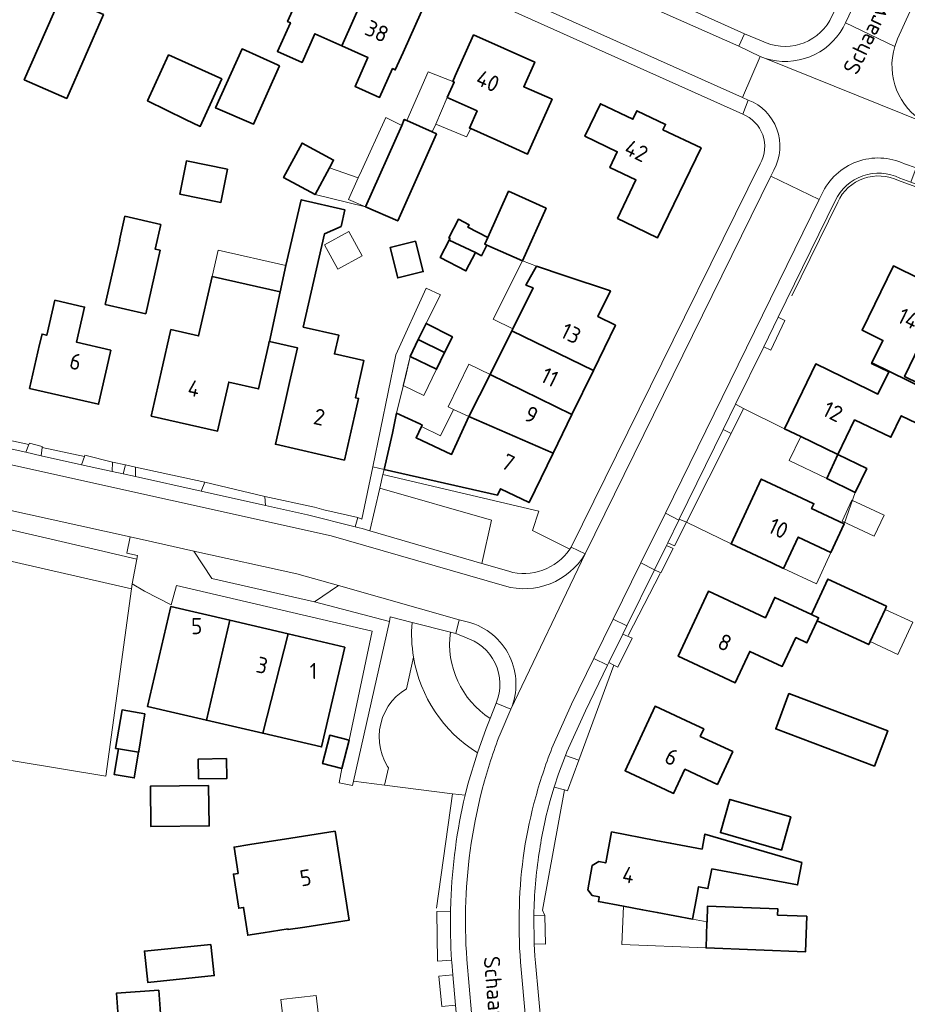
# Model space of a CAD drawing. Header units: metres. Extents: x 178952 to 185583, y 415201 to 419317.
# Tile 65 of 165: x 182180 to 182279, y 416977 to 417087. Entities that reach past the tile are written whole.
import ezdxf
from ezdxf.enums import TextEntityAlignment as Align

# ---------------------------------------------------------------- set-up
doc = ezdxf.new("R2010")
doc.units = ezdxf.units.M
for name, color, linetype, lineweight in [('B-XX-GR-BEPLANTING_CULTUUR_BODEMBEDEKKER-GV', 253, 'Continuous', 18), ('B-XX-GR-BOUWLAND_AKKERBOUW-GV', 253, 'Continuous', 13), ('B-XX-GR-HAAG-G', 253, 'GR-HAAG1', 13), ('B-XX-GR-HAAG-GV', 253, 'Continuous', 13), ('B-XX-IE-TERREINAFSCHEIDING_KUNSTMATIG_MUUR-G', 253, 'IE-TERREINAFSCHEIDING-KUNSTMATIG-DICHT', 18), ('B-XX-OG-BEBOUWING-GV', 252, 'Continuous', 35), ('B-XX-OG-BEBOUWING-T18', 252, 'Continuous', 18), ('B-XX-OG-BEBOUWING_OVERBOUWING-GV', 252, 'Continuous', 18), ('B-XX-OG-BEBOUWING_SCHUUR-GV', 252, 'Continuous', 35), ('B-XX-OG-TERREIN_CULTUURSCHEIDING-GV', 253, 'Continuous', 18), ('B-XX-OG-TERREIN_ERF-GV', 253, 'Continuous', 18), ('B-XX-OG-TERREIN_ONBEGROEID-GV', 253, 'Continuous', 18), ('B-XX-OG-TOPOGRAFIE-T18', 253, 'Continuous', 18), ('B-XX-VH-VERHARDING_ASFALT-GV', 251, 'Continuous', 18), ('B-XX-VH-VERHARDING_BETONSTRAATSTEEN-GV', 251, 'Continuous', 18), ('B-XX-VH-VERHARDING_HALFVERHARDING_GRIND-GV', 251, 'Continuous', 18), ('B-XX-VH-VERHARDING_TEGEL-GV', 251, 'Continuous', 18)]:
    doc.layers.add(name, color=color, linetype=linetype, lineweight=lineweight)
doc.styles.add('NLCS-ISO-M-T18', font='NLCS-ISO.ttf', dxfattribs={"height": 1.8})
doc.linetypes.add('GR-HAAG1', pattern='A,6,[176,NLCS.SHX,S=0.125,R=0,X=0,Y=0],-2', length=8)
doc.linetypes.add('IE-TERREINAFSCHEIDING-KUNSTMATIG-DICHT', pattern='A,8,-1,[82,NLCS.SHX,S=0.75,R=90,X=0,Y=0],-1', length=10)

msp = doc.modelspace()

# ---------------------------------------------------------------- linework, layer by layer
at = {"layer": 'B-XX-GR-BEPLANTING_CULTUUR_BODEMBEDEKKER-GV'}
msp.add_lwpolyline([(182224.141, 417015.543), (182223.346, 417012.013), (182222.762, 417011.617), (182222.227, 417011.156), (182221.747, 417010.639), (182221.328, 417010.07), (182220.977, 417009.458), (182220.697, 417008.81), (182220.492, 417008.134), (182220.365, 417007.44), (182220.317, 417006.735), (182220.35, 417006.03), (182220.461, 417005.333), (182220.651, 417004.653), (182220.916, 417003.999), (182221.254, 417003.379), (182221.362, 417003.211), (182220.929, 417001.288), (182228.499, 417000.337), (182229.888, 417000.163), (182230.201, 417001.412), (182231.251, 417004.89)], dxfattribs=at)
msp.add_lwpolyline([(182231.251, 417004.89, -0.2147729), (182224.141, 417015.543)], format="xyb", dxfattribs=at)
at = {"layer": 'B-XX-GR-BOUWLAND_AKKERBOUW-GV'}
msp.add_lwpolyline([(182192.735, 417023.149), (182158.821, 417030.899), (182148.716, 417032.137), (182147.826, 417027.156), (182146.275, 417019.532), (182144.307, 417009.839), (182189.871, 417002.279)], close=True, dxfattribs=at)
at = {"layer": 'B-XX-GR-HAAG-G', "ltscale": 0.2, "flags": 128}
msp.add_lwpolyline([(182271.379, 417066.218, -0.4232949), (182278.162, 417068.605)], format="xyb", dxfattribs=at)
for points in [[(182278.162, 417068.605), (182292.599, 417063.357)], [(182266.268, 417055.792), (182271.379, 417066.218)], [(182254.539, 417030.57), (182259.505, 417040.433)], [(182248.06, 417017.945), (182251.619, 417024.868)], [(182228.499, 417000.337), (182226.72, 416987.606)]]:
    msp.add_lwpolyline(points, dxfattribs=at)
at = {"layer": 'B-XX-GR-HAAG-GV'}
for points in [[(182223.982, 417019.401), (182221.548, 417020.013), (182221.473, 417019.51), (182217.465, 417001.723), (182220.929, 417001.288), (182221.362, 417003.211), (182221.254, 417003.379), (182220.916, 417003.999), (182220.651, 417004.653), (182220.461, 417005.333), (182220.35, 417006.03), (182220.317, 417006.735), (182220.365, 417007.44), (182220.492, 417008.134), (182220.697, 417008.81), (182220.977, 417009.458), (182221.328, 417010.07), (182221.747, 417010.639)], [(182229.84, 417017.752), (182228.87, 417018.171), (182228.245, 417018.328)], [(182221.747, 417010.639), (182222.227, 417011.156), (182222.762, 417011.617), (182223.346, 417012.013), (182224.141, 417015.543)], [(182232.683, 417008.706), (182233.361, 417010.434)]]:
    msp.add_lwpolyline(points, dxfattribs=at)
for points in [[(182224.141, 417015.543, -0.0619508), (182223.982, 417019.401)], [(182228.245, 417018.328, 0.2897557), (182232.683, 417008.706)], [(182233.361, 417010.434, 0.4447873), (182229.84, 417017.752)]]:
    msp.add_lwpolyline(points, format="xyb", dxfattribs=at)
at = {"layer": 'B-XX-IE-TERREINAFSCHEIDING_KUNSTMATIG_MUUR-G', "ltscale": 0.2, "flags": 128}
for points in [[(182176.984, 417040.154), (182181.317, 417039.226)], [(182182.772, 417038.9), (182187.507, 417037.899)], [(182190.621, 417037.263), (182192.056, 417036.975)], [(182193.165, 417036.693), (182200.921, 417035.014)]]:
    msp.add_lwpolyline(points, dxfattribs=at)
at = {"layer": 'B-XX-OG-BEBOUWING-GV'}
for points in [[(182219.069, 417090.138), (182213.07, 417092.842), (182211.01, 417088.291), (182210.127, 417086.325), (182210.427, 417086.19), (182208.992, 417082.995), (182211.731, 417081.764), (182213.167, 417084.959), (182216.148, 417083.62)], [(182225.03, 417087.451), (182219.069, 417090.138), (182216.148, 417083.62), (182219.074, 417082.305), (182217.63, 417079.092), (182220.361, 417077.865), (182221.805, 417081.078), (182222.105, 417080.943), (182222.98, 417082.891)], [(182189.631, 417087.106), (182184.891, 417089.188), (182180.788, 417079.845), (182185.528, 417077.763)], [(182239.571, 417077.662), (182236.427, 417079.062), (182237.65, 417081.802), (182230.83, 417084.841), (182228.79, 417080.281), (182228.511, 417079.656), (182228.674, 417079.583), (182227.9, 417077.853), (182231.224, 417076.367), (182230.373, 417074.465), (182230.526, 417074.397), (182233.407, 417073.108), (182236.855, 417071.565)], [(182209.235, 417081.388), (182208.98, 417081.503), (182205.054, 417083.267), (182202.105, 417076.7), (182206.312, 417074.878)], [(182202.784, 417079.928), (182196.86, 417082.614), (182194.534, 417077.482), (182198.755, 417075.431), (182200.387, 417074.639)], [(182256.17, 417072.241), (182251.92, 417074.27), (182252.21, 417074.861), (182249.03, 417076.392), (182248.58, 417075.442), (182244.96, 417077.17), (182243.228, 417073.542), (182246.838, 417071.819), (182246.009, 417070.063), (182248.918, 417068.681), (182246.868, 417064.392), (182247.71, 417063.982), (182251.31, 417062.231)], [(182226.69, 417073.83), (182226.219, 417074.039), (182223.387, 417075.293), (182223.113, 417075.414), (182222.825, 417074.764), (182218.81, 417065.702), (182222.387, 417064.118)], [(182214.778, 417070.02), (182215.245, 417070.888), (182211.731, 417072.779), (182209.669, 417068.948), (182213.183, 417067.057)], [(182238.925, 417065.545), (182234.723, 417067.433), (182232.408, 417062.28), (182232.078, 417061.545), (182232.325, 417061.434), (182236.28, 417059.657)], [(182211.862, 417052.306), (182214.222, 417062.675), (182216.068, 417063.503), (182216.502, 417065.338), (182211.648, 417066.474), (182209.934, 417059.165), (182209.931, 417059.153), (182209.276, 417056.233), (182208.113, 417050.695), (182211.224, 417049.986), (182210.341, 417046.11), (182209.89, 417044.131), (182208.77, 417039.251), (182216.45, 417037.49), (182217.57, 417042.361), (182218.023, 417044.35), (182217.674, 417044.43), (182218.615, 417048.563), (182215.337, 417049.309), (182215.815, 417051.406)], [(182195.939, 417060.846), (182195.361, 417060.978), (182195.989, 417063.717), (182192.006, 417064.631), (182191.395, 417061.97), (182191.447, 417061.958), (182189.809, 417054.815), (182194.318, 417053.781)], [(182231.034, 417060.589), (182228.125, 417061.967), (182227.127, 417060.03), (182229.987, 417058.557)], [(182246.073, 417056.336), (182241.015, 417058.012), (182237.826, 417059.07), (182236.665, 417056.976), (182237.463, 417056.655), (182235.203, 417052.121), (182235.09, 417051.894), (182244.176, 417047.467), (182246.631, 417052.504), (182244.671, 417053.459)], [(182281.373, 417052.054), (182284.803, 417050.347), (182286.54, 417053.872), (182283.05, 417055.591), (182283.38, 417056.262), (182277.59, 417059.102), (182274.09, 417051.96), (182276.419, 417050.819), (182275.185, 417048.301), (182283.429, 417044.258), (182283.55, 417044.51), (182278.827, 417046.782), (182279.94, 417049.111)], [(182207.99, 417050.291), (182208.082, 417050.702), (182208.113, 417050.695), (182209.276, 417056.233), (182201.72, 417057.945), (182200.21, 417051.322), (182197.126, 417052.025), (182196.04, 417047.261), (182194.93, 417042.39), (182202.33, 417040.71), (182203.57, 417046.172), (182206.89, 417045.41)], [(182190.455, 417049.739), (182186.612, 417050.625), (182187.51, 417054.517), (182184.202, 417055.279), (182183.305, 417051.388), (182182.779, 417051.509), (182182.51, 417050.342), (182181.39, 417045.471), (182189.08, 417043.711), (182190.19, 417048.591)], [(182228.468, 417051.223), (182225.536, 417052.704), (182224.664, 417050.905), (182227.61, 417049.454)], [(182244.176, 417047.467), (182235.09, 417051.894), (182232.664, 417047.028), (182241.792, 417042.572)], [(182227.61, 417049.454), (182224.664, 417050.905), (182223.754, 417049.028), (182226.709, 417047.595)], [(182283.179, 417043.738), (182283.429, 417044.258), (182275.185, 417048.301), (182275.155, 417048.239), (182277.071, 417047.3), (182275.866, 417044.839), (182274.878, 417045.314), (182273.43, 417046.011), (182268.93, 417048.191), (182265.45, 417040.981), (182267.269, 417040.1), (182269.95, 417038.801), (182271.407, 417038.1), (182273.267, 417041.967), (182277.302, 417040.025), (182278.459, 417042.431), (182281.781, 417040.833), (182281.904, 417041.089)], [(182241.792, 417042.572), (182232.664, 417047.028), (182230.321, 417042.329), (182239.683, 417038.245)], [(182239.683, 417038.245), (182230.321, 417042.329), (182228.387, 417038.121), (182224.42, 417039.966), (182225.037, 417041.217), (182225.12, 417041.385), (182224.853, 417041.507), (182222.241, 417042.705), (182221.798, 417040.471), (182220.878, 417036.434), (182233.479, 417033.563), (182233.844, 417034.292), (182237.007, 417032.753)], [(182274.615, 417036.556), (182271.407, 417038.1), (182270.154, 417035.421), (182273.322, 417033.887)], [(182272.115, 417030.393), (182268.479, 417032.087), (182268.733, 417032.631), (182267.4, 417033.252), (182262.87, 417035.371), (182259.5, 417028.152), (182264.03, 417026.04), (182265.363, 417025.419), (182266.989, 417028.909), (182270.633, 417027.211)], [(182276.657, 417020.864), (182276.813, 417021.201), (182270.284, 417024.232), (182268.455, 417020.29), (182269.246, 417019.923), (182269.098, 417019.603), (182274.835, 417016.94), (182274.997, 417017.289)], [(182266.709, 417017.72), (182267.954, 417017.14), (182269.098, 417019.603), (182269.246, 417019.923), (182268.455, 417020.29), (182264.373, 417022.185), (182263.324, 417019.926), (182261.53, 417020.762), (182256.99, 417022.871), (182253.63, 417015.642), (182258.16, 417013.53), (182259.964, 417012.69), (182261.594, 417016.188), (182265.21, 417014.503)], [(182203.672, 417019.643), (182197.118, 417021.164), (182194.535, 417010.032), (182201.089, 417008.511)], [(182210.177, 417018.133), (182203.672, 417019.643), (182201.089, 417008.511), (182207.349, 417007.059)], [(182216.483, 417016.67), (182210.177, 417018.133), (182207.349, 417007.059), (182213.899, 417005.539)], [(182265.956, 417011.475), (182264.481, 417007.544), (182275.473, 417003.418), (182276.948, 417007.349)], [(182259.692, 417005.025), (182256.08, 417006.71), (182256.47, 417007.546), (182255.58, 417007.961), (182251.05, 417010.071), (182247.7, 417002.891), (182252.23, 417000.781), (182253.111, 417000.37), (182254.364, 417003.057), (182257.986, 417001.367)], [(182216.962, 417006.294), (182214.806, 417006.835), (182214.018, 417003.69), (182216.174, 417003.149)], [(182193.521, 417004.951), (182191.289, 417005.321), (182190.816, 417002.457), (182193.047, 417002.088)], [(182203.325, 417004.25), (182200.164, 417004.193), (182200.204, 417001.975), (182203.365, 417002.031)], [(182266.172, 416997.761), (182259.377, 416999.706), (182258.318, 416996.01), (182265.114, 416994.064)], [(182215.41, 416996.162), (182210.47, 416995.391), (182205.905, 416994.671), (182204.157, 416994.395), (182204.608, 416991.458), (182204.093, 416991.379), (182204.675, 416987.583), (182205.213, 416987.665), (182205.688, 416984.572), (182207.415, 416984.837), (182210.17, 416985.276), (182210.18, 416985.207), (182212.03, 416985.461), (182216.97, 416986.24)], [(182257.349, 416991.97), (182266.907, 416990.176), (182267.376, 416992.673), (182256.593, 416995.847), (182256.279, 416994.173), (182252.739, 416994.837), (182251.11, 416995.142), (182246.2, 416996.072), (182245.55, 416992.624), (182244.764, 416992.773), (182244.052, 416992.347), (182243.543, 416989.645), (182244.05, 416988.989), (182244.836, 416988.841), (182244.821, 416988.759), (182244.74, 416988.33), (182247.513, 416987.812), (182249.65, 416987.412), (182251.279, 416987.107), (182255.214, 416986.369), (182255.215, 416986.377), (182255.727, 416989.106), (182255.889, 416989.968), (182256.936, 416989.772)], [(182267.947, 416986.696), (182264.684, 416986.82), (182264.71, 416987.518), (182256.892, 416987.814), (182256.826, 416986.077), (182256.822, 416985.976), (182256.715, 416983.162), (182267.797, 416982.742)], [(182201.588, 416983.557), (182194.184, 416982.801), (182194.54, 416979.319), (182201.944, 416980.075)]]:
    msp.add_lwpolyline(points, close=True, dxfattribs=at)
at = {"layer": 'B-XX-OG-BEBOUWING_OVERBOUWING-GV'}
for points in [[(182227.9, 417077.853), (182228.674, 417079.583), (182228.508, 417079.648), (182225.766, 417080.718), (182223.387, 417075.293), (182226.219, 417074.039), (182226.616, 417074.888)], [(182231.224, 417076.367), (182227.9, 417077.853), (182226.616, 417074.888), (182230.052, 417073.473), (182230.526, 417074.397), (182230.373, 417074.465)], [(182222.825, 417074.764), (182221.045, 417075.645), (182218.35, 417069.68), (182217.998, 417068.903), (182216.917, 417066.51), (182218.81, 417065.702)], [(182217.998, 417068.903), (182214.778, 417070.02), (182213.183, 417067.057), (182218.81, 417065.702), (182216.917, 417066.51)], [(182216.95, 417062.948), (182214.233, 417061.467), (182215.713, 417058.749), (182218.431, 417060.23)], [(182209.931, 417059.153), (182202.386, 417060.87), (182201.72, 417057.945), (182209.276, 417056.233)], [(182237.463, 417056.655), (182236.665, 417056.976), (182237.826, 417059.07), (182236.28, 417059.657), (182233.005, 417053.186), (182235.203, 417052.121)], [(182223.754, 417049.028), (182223.002, 417045.797), (182225.29, 417044.687), (182226.709, 417047.595)], [(182228.578, 417043.119), (182230.321, 417042.329), (182232.664, 417047.028), (182230.313, 417048.176), (182227.985, 417043.408)], [(182228.387, 417038.121), (182230.321, 417042.329), (182228.578, 417043.119), (182227.131, 417040.185), (182225.037, 417041.217), (182224.42, 417039.966)], [(182271.407, 417038.1), (182269.95, 417038.801), (182267.269, 417040.1), (182265.965, 417037.449), (182270.154, 417035.421)], [(182276.542, 417031.346), (182272.967, 417033.005), (182271.884, 417030.673), (182275.46, 417029.013)], [(182270.633, 417027.211), (182266.989, 417028.909), (182265.363, 417025.419), (182269.007, 417023.721)], [(182279.748, 417019.429), (182276.657, 417020.864), (182274.997, 417017.289), (182278.088, 417015.853)], [(182256.826, 416986.077), (182255.214, 416986.369), (182251.279, 416987.107), (182249.65, 416987.412), (182247.513, 416987.812), (182247.326, 416983.559), (182256.715, 416983.162), (182256.822, 416985.976)], [(182213.305, 416977.848), (182209.386, 416977.412), (182209.703, 416974.555), (182213.623, 416974.991)]]:
    msp.add_lwpolyline(points, close=True, dxfattribs=at)
at = {"layer": 'B-XX-OG-BEBOUWING_SCHUUR-GV'}
for points in [[(182203.441, 417069.874), (182198.861, 417070.805), (182198.108, 417067.102), (182202.688, 417066.171)], [(182232.408, 417062.28), (182230.194, 417063.421), (182230.331, 417063.686), (182229.141, 417064.299), (182228.076, 417062.231), (182228.222, 417062.155), (182228.125, 417061.967), (182231.034, 417060.589), (182231.71, 417060.241), (182231.902, 417060.614), (182232.325, 417061.434), (182232.078, 417061.545)], [(182224.377, 417061.86), (182221.539, 417061.149), (182222.384, 417057.775), (182225.222, 417058.486)], [(182194.23, 417009.236), (182191.683, 417009.657), (182190.974, 417005.373), (182191.289, 417005.321), (182193.521, 417004.951), (182193.54, 417005.065)], [(182201.33, 417001.255), (182194.838, 417001.173), (182194.895, 416996.666), (182201.387, 416996.748)], [(182195.771, 416978.46), (182191.074, 416978.13), (182191.439, 416972.933), (182196.136, 416973.263)]]:
    msp.add_lwpolyline(points, close=True, dxfattribs=at)
at = {"layer": 'B-XX-OG-TERREIN_CULTUURSCHEIDING-GV'}
for points in [[(182149.694, 417038.416), (182149.165, 417036.244), (182149.405, 417035.771), (182159.788, 417034.263), (182189.053, 417027.453), (182193.344, 417026.454), (182193.421, 417026.85), (182192.209, 417027.105), (182192.596, 417028.927)], [(182159.788, 417034.263), (182149.405, 417035.771), (182148.716, 417032.137), (182158.821, 417030.899), (182192.735, 417023.149), (182192.809, 417023.688), (182193.344, 417026.454), (182189.053, 417027.453)]]:
    msp.add_lwpolyline(points, close=True, dxfattribs=at)
at = {"layer": 'B-XX-OG-TERREIN_ERF-GV'}
for points in [[(182270.496, 417086.447), (182272.66, 417090.901), (182274.71, 417095.461), (182276.03, 417099.011), (182277.903, 417103.695), (182277.573, 417103.88), (182277.183, 417104.1), (182276.685, 417104.526), (182275.649, 417105.03), (182271.299, 417107.002), (182254.253, 417115.034), (182249.066, 417117.685), (182244.168, 417120.338), (182238.658, 417124.262), (182232.673, 417129.321), (182223.002, 417137.107), (182218.799, 417140.424), (182212.389, 417145.484), (182198.161, 417152.638), (182189.705, 417156.881), (182189.354, 417157.05), (182157.51, 417172.359), (182123.957, 417187.846), (182114.499, 417192.503)], [(182114.637, 417150.957), (182132.846, 417142.723), (182135.908, 417141.347), (182153.757, 417133.525), (182156.469, 417132.337), (182178.477, 417122.108), (182181.171, 417120.883), (182200.947, 417112.415), (182203.928, 417111.096), (182217.836, 417104.945), (182221.415, 417103.211), (182226.939, 417100.533), (182241.526, 417093.774), (182244.067, 417092.626), (182249.184, 417090.314), (182261.01, 417084.971), (182262.9, 417084.182)], [(182260.8, 417076.007), (182133.07, 417133.232), (182100.46, 417147.761)], [(182176.984, 417040.154), (182181.317, 417039.226), (182181.377, 417039.38), (182182.782, 417039.002), (182182.772, 417038.9), (182187.507, 417037.899), (182187.549, 417038.018), (182190.621, 417037.263), (182192.056, 417036.975), (182193.165, 417036.693), (182200.921, 417035.014), (182207.604, 417033.422), (182213.115, 417032.245), (182214.164, 417031.938), (182217.926, 417031.082), (182218.399, 417030.92), (182219.615, 417036.722), (182222.164, 417049.21), (182225.539, 417056.634), (182227.144, 417055.899), (182225.694, 417053.03), (182225.536, 417052.704), (182228.468, 417051.223), (182227.61, 417049.454), (182226.709, 417047.595), (182223.754, 417049.028), (182223.352, 417047.221), (182222.241, 417042.705), (182224.853, 417041.507), (182225.12, 417041.385), (182225.037, 417041.217), (182224.42, 417039.966), (182228.387, 417038.121), (182230.321, 417042.329), (182232.664, 417047.028), (182235.09, 417051.894), (182235.203, 417052.121), (182237.463, 417056.655), (182236.665, 417056.976), (182237.826, 417059.07), (182241.015, 417058.012), (182246.073, 417056.336), (182244.671, 417053.459), (182246.631, 417052.504), (182244.176, 417047.467), (182241.792, 417042.572), (182239.683, 417038.245), (182237.007, 417032.753), (182233.844, 417034.292), (182233.479, 417033.563), (182220.878, 417036.434), (182220.733, 417035.891), (182238.081, 417031.784), (182237.398, 417029.641), (182241.536, 417027.549), (182241.699, 417027.799), (182254.314, 417053.394), (182257.238, 417059.328), (182262.74, 417070.491)], [(182419.69, 417017.8), (182408.723, 417021.731), (182408.655, 417021.543), (182408.449, 417020.974), (182391.483, 417027.023), (182383.317, 417005.364), (182378.588, 416992.207), (182377.666, 416992.52), (182384.444, 417010.487), (182378.745, 417012.483), (182379.151, 417013.515), (182376.338, 417014.514), (182377.106, 417016.937), (182377.64, 417018.54), (182379.21, 417023.291), (182386.3, 417020.942), (182384.73, 417016.191), (182384.587, 417015.761), (182386.045, 417015.373), (182390.844, 417027.925), (182390.916, 417028.112), (182356.99, 417040.271), (182279.527, 417068.425), (182278.298, 417068.872)], [(182271.11, 417066.35), (182264.757, 417053.391), (182265.478, 417053.022), (182263.92, 417049.733), (182263.139, 417050.091), (182260.008, 417043.703), (182260.909, 417043.221), (182265.45, 417040.981), (182268.93, 417048.191), (182273.43, 417046.011), (182274.878, 417045.314), (182275.866, 417044.839), (182277.071, 417047.3), (182275.155, 417048.239), (182275.185, 417048.301), (182276.419, 417050.819), (182274.09, 417051.96), (182277.59, 417059.102), (182283.38, 417056.262)], [(182279.94, 417049.111), (182278.827, 417046.782), (182283.55, 417044.51)], [(182281.781, 417040.833), (182278.459, 417042.431), (182277.302, 417040.025), (182273.267, 417041.967), (182271.407, 417038.1), (182274.615, 417036.556), (182273.322, 417033.887), (182272.115, 417030.393), (182270.633, 417027.211), (182266.989, 417028.909), (182265.363, 417025.419), (182264.03, 417026.04), (182259.5, 417028.152), (182254.539, 417030.57), (182253.215, 417027.94), (182252.448, 417028.282), (182252.306, 417027.993), (182253.066, 417027.644), (182251.702, 417024.936), (182250.975, 417025.276), (182247.911, 417019.026), (182247.463, 417018.112), (182248.488, 417017.64), (182246.905, 417014.41), (182246.461, 417014.639), (182242.544, 417004.074), (182241.305, 417000.662), (182240.943, 417000.76), (182238.512, 416987.358), (182238.764, 416986.754), (182238.833, 416983.594), (182237.587, 416983.611)], [(182229.888, 417000.163), (182228.499, 417000.337), (182220.929, 417001.288), (182217.465, 417001.723), (182217.359, 417001.252), (182215.878, 417001.538), (182216.174, 417003.149), (182214.018, 417003.69), (182214.806, 417006.835), (182216.962, 417006.294), (182219.553, 417018.447), (182197.731, 417023.515), (182197.166, 417021.356), (182194.188, 417022.88), (182192.809, 417023.688), (182192.735, 417023.149), (182189.871, 417002.279), (182144.307, 417009.839), (182143.052, 417008.854), (182141.651, 417001.955), (182134.728, 417003.36), (182130.985, 417000.159)], [(182227.31, 416976.639), (182226.954, 416980.023), (182228.527, 416980.166), (182228.4, 416981.562), (182228.386, 416981.782), (182226.815, 416981.672), (182226.722, 416987.201), (182228.269, 416987.256), (182228.3, 416988.313)], [(182237.587, 416983.611), (182237.67, 416982.243), (182237.73, 416981.511), (182239.046, 416966.966)]]:
    msp.add_lwpolyline(points, dxfattribs=at)
for points in [[(182216.148, 417083.62), (182213.167, 417084.959), (182211.731, 417081.764), (182208.992, 417082.995), (182210.427, 417086.19), (182210.127, 417086.325), (182211.01, 417088.291), (182213.07, 417092.842), (182219.069, 417090.138), (182225.03, 417087.451), (182222.98, 417082.891), (182222.105, 417080.943), (182221.805, 417081.078), (182220.361, 417077.865), (182217.63, 417079.092), (182219.074, 417082.305)], [(182189.631, 417087.106), (182185.528, 417077.763), (182180.788, 417079.845), (182184.891, 417089.188)], [(182227.9, 417077.853), (182228.674, 417079.583), (182228.511, 417079.656), (182228.79, 417080.281), (182230.83, 417084.841), (182237.65, 417081.802), (182236.427, 417079.062), (182239.571, 417077.662), (182236.855, 417071.565), (182233.407, 417073.108), (182230.526, 417074.397), (182230.373, 417074.465), (182231.224, 417076.367)], [(182209.235, 417081.388), (182206.312, 417074.878), (182202.105, 417076.7), (182205.054, 417083.267), (182208.98, 417081.503)], [(182202.784, 417079.928), (182200.387, 417074.639), (182198.755, 417075.431), (182194.534, 417077.482), (182196.86, 417082.614)], [(182256.17, 417072.241), (182251.31, 417062.231), (182247.71, 417063.982), (182246.868, 417064.392), (182248.918, 417068.681), (182246.009, 417070.063), (182246.838, 417071.819), (182243.228, 417073.542), (182244.96, 417077.17), (182248.58, 417075.442), (182249.03, 417076.392), (182252.21, 417074.861), (182251.92, 417074.27)], [(182226.69, 417073.83), (182222.387, 417064.118), (182218.81, 417065.702), (182222.825, 417074.764), (182223.113, 417075.414), (182223.387, 417075.293), (182226.219, 417074.039)], [(182213.183, 417067.057), (182209.669, 417068.948), (182211.731, 417072.779), (182215.245, 417070.888), (182214.778, 417070.02)], [(182232.078, 417061.545), (182232.408, 417062.28), (182234.723, 417067.433), (182238.925, 417065.545), (182236.28, 417059.657), (182232.325, 417061.434)], [(182207.99, 417050.291), (182206.89, 417045.41), (182203.57, 417046.172), (182202.33, 417040.71), (182194.93, 417042.39), (182196.04, 417047.261), (182197.126, 417052.025), (182200.21, 417051.322), (182201.72, 417057.945), (182209.276, 417056.233), (182209.931, 417059.153), (182209.934, 417059.165), (182211.648, 417066.474), (182216.502, 417065.338), (182216.068, 417063.503), (182214.222, 417062.675), (182211.862, 417052.306), (182215.815, 417051.406), (182215.337, 417049.309), (182218.615, 417048.563), (182217.674, 417044.43), (182218.023, 417044.35), (182217.57, 417042.361), (182216.45, 417037.49), (182208.77, 417039.251), (182209.89, 417044.131), (182210.341, 417046.11), (182211.224, 417049.986), (182208.113, 417050.695), (182208.082, 417050.702)], [(182195.939, 417060.846), (182194.318, 417053.781), (182189.809, 417054.815), (182191.447, 417061.958), (182191.395, 417061.97), (182192.006, 417064.631), (182195.989, 417063.717), (182195.361, 417060.978)], [(182231.034, 417060.589), (182229.987, 417058.557), (182227.127, 417060.03), (182228.125, 417061.967)], [(182190.455, 417049.739), (182190.19, 417048.591), (182189.08, 417043.711), (182181.39, 417045.471), (182182.51, 417050.342), (182182.779, 417051.509), (182183.305, 417051.388), (182184.202, 417055.279), (182187.51, 417054.517), (182186.612, 417050.625)], [(182271.407, 417038.1), (182269.95, 417038.801), (182267.269, 417040.1), (182265.45, 417040.981), (182260.909, 417043.221), (182259.505, 417040.433), (182258.633, 417040.897), (182253.741, 417030.92), (182254.539, 417030.57), (182259.5, 417028.152), (182262.87, 417035.371), (182267.4, 417033.252), (182268.733, 417032.631), (182268.479, 417032.087), (182272.115, 417030.393), (182273.322, 417033.887), (182270.154, 417035.421)], [(182266.709, 417017.72), (182265.21, 417014.503), (182261.594, 417016.188), (182259.964, 417012.69), (182258.16, 417013.53), (182253.63, 417015.642), (182256.99, 417022.871), (182261.53, 417020.762), (182263.324, 417019.926), (182264.373, 417022.185), (182268.455, 417020.29), (182270.284, 417024.232), (182276.813, 417021.201), (182276.657, 417020.864), (182274.997, 417017.289), (182274.835, 417016.94), (182269.098, 417019.603), (182267.954, 417017.14)], [(182201.089, 417008.511), (182194.535, 417010.032), (182197.118, 417021.164), (182203.672, 417019.643), (182210.177, 417018.133), (182216.483, 417016.67), (182213.899, 417005.539), (182207.349, 417007.059)], [(182265.956, 417011.475), (182276.948, 417007.349), (182275.473, 417003.418), (182264.481, 417007.544)], [(182259.692, 417005.025), (182257.986, 417001.367), (182254.364, 417003.057), (182253.111, 417000.37), (182252.23, 417000.781), (182247.7, 417002.891), (182251.05, 417010.071), (182255.58, 417007.961), (182256.47, 417007.546), (182256.08, 417006.71)], [(182193.521, 417004.951), (182193.047, 417002.088), (182190.816, 417002.457), (182191.289, 417005.321)], [(182203.325, 417004.25), (182203.365, 417002.031), (182200.204, 417001.975), (182200.164, 417004.193)], [(182266.172, 416997.761), (182265.114, 416994.064), (182258.318, 416996.01), (182259.377, 416999.706)], [(182215.41, 416996.162), (182216.97, 416986.24), (182212.03, 416985.461), (182210.18, 416985.207), (182210.17, 416985.276), (182207.415, 416984.837), (182205.688, 416984.572), (182205.213, 416987.665), (182204.675, 416987.583), (182204.093, 416991.379), (182204.608, 416991.458), (182204.157, 416994.395), (182205.905, 416994.671), (182210.47, 416995.391)], [(182247.513, 416987.812), (182244.74, 416988.33), (182244.821, 416988.759), (182244.836, 416988.841), (182244.05, 416988.989), (182243.543, 416989.645), (182244.052, 416992.347), (182244.764, 416992.773), (182245.55, 416992.624), (182246.2, 416996.072), (182251.11, 416995.142), (182252.739, 416994.837), (182256.279, 416994.173), (182256.593, 416995.847), (182267.376, 416992.673), (182266.907, 416990.176), (182257.349, 416991.97), (182256.936, 416989.772), (182255.889, 416989.968), (182255.727, 416989.106), (182255.215, 416986.377), (182255.214, 416986.369), (182251.279, 416987.107), (182249.65, 416987.412)], [(182267.947, 416986.696), (182267.797, 416982.742), (182256.715, 416983.162), (182256.822, 416985.976), (182256.826, 416986.077), (182256.892, 416987.814), (182264.71, 416987.518), (182264.684, 416986.82)], [(182201.588, 416983.557), (182201.944, 416980.075), (182194.54, 416979.319), (182194.184, 416982.801)]]:
    msp.add_lwpolyline(points, close=True, dxfattribs=at)
for points in [[(182262.9, 417084.182, 0.4006282), (182270.496, 417086.447)], [(182262.74, 417070.491, 0.4565134), (182260.8, 417076.007)], [(182278.298, 417068.872, 0.4232347), (182271.11, 417066.35)], [(182228.3, 416988.313, -0.0489482), (182229.888, 417000.163)]]:
    msp.add_lwpolyline(points, format="xyb", dxfattribs=at)
at = {"layer": 'B-XX-OG-TERREIN_ONBEGROEID-GV'}
for points in [[(182223.982, 417019.401), (182221.548, 417020.013), (182221.473, 417019.51), (182217.465, 417001.723), (182220.929, 417001.288), (182221.362, 417003.211), (182221.254, 417003.379), (182220.916, 417003.999), (182220.651, 417004.653), (182220.461, 417005.333), (182220.35, 417006.03), (182220.317, 417006.735), (182220.365, 417007.44), (182220.492, 417008.134), (182220.697, 417008.81), (182220.977, 417009.458), (182221.328, 417010.07), (182221.747, 417010.639)], [(182229.84, 417017.752), (182228.87, 417018.171), (182228.245, 417018.328)], [(182221.747, 417010.639), (182222.227, 417011.156), (182222.762, 417011.617), (182223.346, 417012.013), (182224.141, 417015.543)], [(182232.683, 417008.706), (182233.361, 417010.434)]]:
    msp.add_lwpolyline(points, dxfattribs=at)
for points in [[(182224.141, 417015.543, -0.0619508), (182223.982, 417019.401)], [(182228.245, 417018.328, 0.2897557), (182232.683, 417008.706)], [(182233.361, 417010.434, 0.4447873), (182229.84, 417017.752)]]:
    msp.add_lwpolyline(points, format="xyb", dxfattribs=at)
at = {"layer": 'B-XX-VH-VERHARDING_ASFALT-GV'}
msp.add_lwpolyline([(182181.38, 417118.927), (182177.157, 417120.818), (182156.6, 417130.023), (182152.55, 417131.837), (182135.87, 417139.305), (182131.709, 417141.176), (182103.343, 417154.06), (182101.158, 417149.25), (182260.766, 417077.874), (182262.744, 417082.431), (182260.36, 417083.562), (182248.541, 417088.854), (182243.413, 417091.15), (182226.256, 417098.833), (182220.612, 417101.36), (182203.118, 417109.194), (182200.08, 417110.554)], close=True, dxfattribs=at)
for points in [[(182064.39, 417069.211), (182065.28, 417068.731), (182095.54, 417054.011), (182102.091, 417051.072), (182109.14, 417048.391), (182116.49, 417045.981), (182123.53, 417044.202), (182149.694, 417038.416), (182192.596, 417028.927), (182195.061, 417028.382), (182199.692, 417027.358), (182211.16, 417024.822), (182215.783, 417023.506), (182229.23, 417019.68), (182230.252, 417019.449)], [(182239.7, 417005.742), (182241.75, 417010.31), (182244.239, 417015.384), (182246.392, 417019.771), (182249.466, 417026.037), (182252.186, 417031.58), (182269.318, 417066.498), (182263.92, 417069.09), (182243.24, 417027.031), (182234.99, 417009.731), (182233.79, 417006.981)], [(182234.282, 417023.471), (182214.96, 417029.06), (182124.81, 417049.05)], [(182234.99, 417009.731), (182243.24, 417027.031)], [(182231.84, 417000.991), (182231.53, 416999.769), (182230.991, 416997.305), (182230.56, 416994.819)], [(182230.08, 416981.882), (182230.875, 416972.951), (182232.013, 416960.171), (182233.063, 416948.384), (182233.063, 416948.261), (182235.011, 416928.239)], [(182240.85, 416928.64), (182239.369, 416945.007), (182238.513, 416954.469), (182236.06, 416981.574)]]:
    msp.add_lwpolyline(points, dxfattribs=at)
for points in [[(182243.24, 417027.031, -0.3418607), (182234.282, 417023.471)], [(182230.252, 417019.449, -0.4533798), (182234.99, 417009.731)], [(182233.79, 417006.981, 0.027409), (182231.84, 417000.991)], [(182237.76, 417000.002, -0.0286016), (182239.7, 417005.742)], [(182235.93, 416987.834, -0.0609845), (182237.76, 417000.002)], [(182230.56, 416994.819, 0.0539512), (182230.08, 416981.882)], [(182236.06, 416981.574, -0.0274775), (182235.93, 416987.834)]]:
    msp.add_lwpolyline(points, format="xyb", dxfattribs=at)
at = {"layer": 'B-XX-VH-VERHARDING_BETONSTRAATSTEEN-GV'}
for points in [[(182281.37, 417091.741), (182283.121, 417095.983), (182277.651, 417098.272), (182276.23, 417094.751), (182274.19, 417090.2), (182272.616, 417086.954), (182272.243, 417086.184), (182277.737, 417083.549), (182278.05, 417084.392)], [(182265.478, 417053.022), (182264.757, 417053.391), (182263.139, 417050.091), (182263.92, 417049.733)], [(182260.909, 417043.221), (182260.008, 417043.703), (182258.633, 417040.897), (182259.505, 417040.433)], [(182182.772, 417038.9), (182182.782, 417039.002), (182181.377, 417039.38), (182181.317, 417039.226), (182180.979, 417038.35), (182182.686, 417037.972)], [(182190.621, 417037.263), (182187.549, 417038.018), (182187.507, 417037.899), (182187.18, 417036.976), (182190.602, 417036.218)], [(182193.165, 417036.693), (182192.056, 417036.975), (182191.794, 417035.954), (182193.193, 417035.644)], [(182200.921, 417035.014), (182200.504, 417034.025), (182207.645, 417032.443), (182207.604, 417033.422)], [(182232.818, 417030.798), (182220.374, 417034.361), (182219.289, 417029.601), (182231.752, 417025.971)], [(182253.682, 417030.8), (182252.186, 417031.58), (182249.466, 417026.037), (182250.975, 417025.276), (182252.306, 417027.993), (182252.448, 417028.282)], [(182254.539, 417030.57), (182253.741, 417030.92), (182253.682, 417030.8), (182252.448, 417028.282), (182253.215, 417027.94)], [(182253.066, 417027.644), (182252.306, 417027.993), (182250.975, 417025.276), (182251.702, 417024.936)], [(182211.16, 417024.822), (182199.692, 417027.358), (182201.674, 417024.29), (182213.135, 417021.697), (182215.783, 417023.506)], [(182247.463, 417018.112), (182247.911, 417019.026), (182246.392, 417019.771), (182244.239, 417015.384), (182245.759, 417014.639), (182245.901, 417014.928)], [(182248.488, 417017.64), (182247.463, 417018.112), (182245.901, 417014.928), (182246.461, 417014.639), (182246.905, 417014.41)], [(182242.544, 417004.074), (182241.051, 417004.606), (182240.276, 417002.546), (182239.819, 417001.065), (182240.943, 417000.76), (182241.305, 417000.662)], [(182238.764, 416986.754), (182237.539, 416986.82), (182237.587, 416983.611), (182238.833, 416983.594)], [(182228.527, 416980.166), (182226.954, 416980.023), (182227.31, 416976.639), (182228.833, 416976.802)]]:
    msp.add_lwpolyline(points, close=True, dxfattribs=at)
for points in [[(182277.737, 417083.549), (182272.243, 417086.184), (182271.99, 417085.662)], [(182263.322, 417082.224), (182262.744, 417082.431), (182260.766, 417077.874), (182261.42, 417077.581)], [(182278.82, 417070.491), (182280.109, 417070.025), (182281.792, 417074.704), (182281.108, 417075.051), (182263.322, 417082.224)], [(182263.322, 417082.224), (182281.108, 417075.051)], [(182264.264, 417069.79), (182263.92, 417069.09), (182269.318, 417066.498), (182269.611, 417067.096)], [(182237.398, 417029.641), (182238.081, 417031.784), (182220.733, 417035.891), (182220.374, 417034.361), (182232.818, 417030.798), (182231.752, 417025.971), (182234.74, 417025.1)], [(182241.536, 417027.549), (182237.398, 417029.641)], [(182228.269, 416987.256), (182226.722, 416987.201), (182226.815, 416981.672), (182228.386, 416981.782)]]:
    msp.add_lwpolyline(points, dxfattribs=at)
for points in [[(182271.99, 417085.662, -0.3546676), (182263.322, 417082.224)], [(182281.108, 417075.051, -0.3491025), (182277.737, 417083.549)], [(182261.42, 417077.581, -0.4563798), (182264.264, 417069.79)], [(182269.611, 417067.096, -0.4142883), (182278.82, 417070.491)], [(182234.74, 417025.1, 0.3220625), (182241.536, 417027.549)], [(182228.386, 416981.782, -0.0210066), (182228.269, 416987.256)]]:
    msp.add_lwpolyline(points, format="xyb", dxfattribs=at)
at = {"layer": 'B-XX-VH-VERHARDING_HALFVERHARDING_GRIND-GV'}
for points in [[(182166.796, 417042.456), (182166.625, 417041.529), (182180.979, 417038.35), (182181.317, 417039.226), (182176.984, 417040.154)], [(182182.772, 417038.9), (182182.686, 417037.972), (182187.18, 417036.976), (182187.507, 417037.899)], [(182192.056, 417036.975), (182190.621, 417037.263), (182190.602, 417036.218), (182191.794, 417035.954)], [(182193.165, 417036.693), (182193.193, 417035.644), (182200.504, 417034.025), (182200.921, 417035.014)], [(182214.164, 417031.938), (182213.115, 417032.245), (182207.604, 417033.422), (182207.645, 417032.443), (182212.35, 417031.401), (182217.643, 417030.051), (182217.926, 417031.082)], [(182246.461, 417014.639), (182245.901, 417014.928), (182245.759, 417014.639), (182243.28, 417009.58), (182241.2, 417005.002), (182241.051, 417004.606), (182242.544, 417004.074)]]:
    msp.add_lwpolyline(points, close=True, dxfattribs=at)
for points in [[(182237.539, 416986.82), (182238.764, 416986.754), (182238.512, 416987.358), (182240.943, 417000.76)], [(182240.943, 417000.76), (182239.819, 417001.065), (182239.33, 416999.481)]]:
    msp.add_lwpolyline(points, dxfattribs=at)
for points in [[(182239.33, 416999.481, 0.0300376), (182238.14, 416993.76)], [(182238.14, 416993.76, 0.0347154), (182237.539, 416986.82)]]:
    msp.add_lwpolyline(points, format="xyb", dxfattribs=at)
at = {"layer": 'B-XX-VH-VERHARDING_TEGEL-GV'}
for points in [[(182101.158, 417149.25), (182100.46, 417147.761), (182133.07, 417133.232), (182260.8, 417076.007), (182261.42, 417077.581), (182260.766, 417077.874)], [(182249.184, 417090.314), (182248.541, 417088.854), (182260.36, 417083.562), (182261.01, 417084.971)], [(182222.241, 417042.705), (182223.352, 417047.221), (182223.754, 417049.028), (182224.664, 417050.905), (182225.536, 417052.704), (182225.694, 417053.03), (182227.144, 417055.899), (182225.539, 417056.634), (182222.164, 417049.21), (182219.615, 417036.722), (182220.878, 417036.434), (182221.798, 417040.471)], [(182220.374, 417034.361), (182220.733, 417035.891), (182220.878, 417036.434), (182219.615, 417036.722), (182218.399, 417030.92), (182217.926, 417031.082), (182217.643, 417030.051), (182218.099, 417029.935), (182218.43, 417029.851), (182219.289, 417029.601)], [(182199.692, 417027.358), (182195.061, 417028.382), (182192.596, 417028.927), (182192.209, 417027.105), (182193.421, 417026.85), (182193.344, 417026.454), (182192.809, 417023.688), (182194.188, 417022.88), (182197.166, 417021.356), (182197.731, 417023.515), (182219.553, 417018.447), (182216.962, 417006.294), (182216.174, 417003.149), (182215.878, 417001.538), (182217.359, 417001.252), (182217.465, 417001.723), (182221.473, 417019.51), (182213.135, 417021.697), (182201.674, 417024.29)], [(182250.975, 417025.276), (182249.466, 417026.037), (182246.392, 417019.771), (182247.911, 417019.026)], [(182215.783, 417023.506), (182213.135, 417021.697), (182221.473, 417019.51), (182221.548, 417020.013), (182223.982, 417019.401), (182228.245, 417018.328), (182228.87, 417018.171), (182229.23, 417019.68)]]:
    msp.add_lwpolyline(points, close=True, dxfattribs=at)
for points in [[(182276.23, 417094.751), (182277.651, 417098.272), (182276.03, 417099.011), (182274.71, 417095.461), (182272.66, 417090.901), (182270.496, 417086.447)], [(182284.86, 417095.541), (182283.121, 417095.983), (182281.37, 417091.741), (182278.05, 417084.392), (182277.737, 417083.549)], [(182271.99, 417085.662), (182272.243, 417086.184), (182272.616, 417086.954), (182274.19, 417090.2), (182276.23, 417094.751)], [(182262.9, 417084.182), (182261.01, 417084.971), (182260.36, 417083.562), (182262.744, 417082.431), (182263.322, 417082.224)], [(182261.42, 417077.581), (182260.8, 417076.007)], [(182219.289, 417029.601), (182218.43, 417029.851), (182218.099, 417029.935), (182217.643, 417030.051), (182212.35, 417031.401), (182207.645, 417032.443), (182200.504, 417034.025), (182193.193, 417035.644), (182191.794, 417035.954), (182190.602, 417036.218), (182187.18, 417036.976), (182182.686, 417037.972), (182180.979, 417038.35), (182166.625, 417041.529), (182163.356, 417042.254), (182125.22, 417050.701), (182118.41, 417052.39), (182111.4, 417054.67), (182105.08, 417057.141), (182098.8, 417059.961), (182066.557, 417075.532)], [(182065.841, 417074.031), (182097.88, 417058.53), (182104.28, 417055.652), (182110.83, 417053.101), (182117.96, 417050.801), (182124.81, 417049.05), (182214.96, 417029.06), (182234.282, 417023.471)], [(182262.74, 417070.491), (182257.238, 417059.328), (182254.314, 417053.394), (182241.699, 417027.799), (182243.24, 417027.031), (182263.92, 417069.09)], [(182263.92, 417069.09), (182264.264, 417069.79)], [(182278.298, 417068.872), (182279.527, 417068.425), (182280.109, 417070.025), (182278.82, 417070.491)], [(182269.611, 417067.096), (182269.318, 417066.498), (182252.186, 417031.58), (182253.682, 417030.8), (182253.741, 417030.92), (182258.633, 417040.897), (182260.008, 417043.703)], [(182260.008, 417043.703), (182263.139, 417050.091), (182264.757, 417053.391), (182271.11, 417066.35)], [(182234.74, 417025.1), (182231.752, 417025.971), (182219.289, 417029.601)], [(182243.24, 417027.031), (182241.699, 417027.799), (182241.536, 417027.549)], [(182228.245, 417018.328), (182223.982, 417019.401)], [(182230.252, 417019.449), (182229.23, 417019.68), (182228.87, 417018.171), (182229.84, 417017.752)], [(182239.33, 416999.481), (182239.819, 417001.065), (182240.276, 417002.546), (182241.051, 417004.606), (182241.2, 417005.002), (182243.28, 417009.58), (182245.759, 417014.639), (182244.239, 417015.384), (182241.75, 417010.31), (182239.7, 417005.742)], [(182233.79, 417006.981), (182234.99, 417009.731), (182233.361, 417010.434), (182232.683, 417008.706), (182232.25, 417007.6), (182231.251, 417004.89), (182230.201, 417001.412), (182229.888, 417000.163)], [(182233.361, 417010.434), (182234.99, 417009.731)], [(182231.251, 417004.89), (182232.25, 417007.6), (182232.683, 417008.706)], [(182230.56, 416994.819), (182230.991, 416997.305), (182231.53, 416999.769), (182231.84, 417000.991)], [(182228.3, 416988.313), (182228.269, 416987.256)], [(182237.73, 416981.511), (182237.67, 416982.243), (182237.587, 416983.611), (182237.539, 416986.82)], [(182228.386, 416981.782), (182228.4, 416981.562), (182228.527, 416980.166), (182228.833, 416976.802), (182229.197, 416972.81), (182230.875, 416972.951), (182230.08, 416981.882)], [(182236.06, 416981.574), (182238.513, 416954.469), (182240.163, 416954.618), (182239.046, 416966.966), (182237.73, 416981.511)]]:
    msp.add_lwpolyline(points, dxfattribs=at)
for points in [[(182270.496, 417086.447, -0.4006282), (182262.9, 417084.182)], [(182263.322, 417082.224, 0.3546676), (182271.99, 417085.662)], [(182277.737, 417083.549, 0.3491025), (182281.108, 417075.051)], [(182264.264, 417069.79, 0.4563798), (182261.42, 417077.581)], [(182260.8, 417076.007, -0.4565134), (182262.74, 417070.491)], [(182278.82, 417070.491, 0.4142883), (182269.611, 417067.096)], [(182271.11, 417066.35, -0.4232347), (182278.298, 417068.872)], [(182234.282, 417023.471, 0.3418607), (182243.24, 417027.031)], [(182241.536, 417027.549, -0.3220625), (182234.74, 417025.1)], [(182223.982, 417019.401, 0.0619508), (182224.141, 417015.543)], [(182234.99, 417009.731, 0.4533798), (182230.252, 417019.449)], [(182232.683, 417008.706, -0.2897557), (182228.245, 417018.328)], [(182229.84, 417017.752, -0.4447873), (182233.361, 417010.434)], [(182224.141, 417015.543, 0.2147729), (182231.251, 417004.89)], [(182231.84, 417000.991, -0.027409), (182233.79, 417006.981)], [(182239.7, 417005.742, 0.0286016), (182237.76, 417000.002)], [(182229.888, 417000.163, 0.0489482), (182228.3, 416988.313)], [(182237.76, 417000.002, 0.0609845), (182235.93, 416987.834)], [(182238.14, 416993.76, -0.0300376), (182239.33, 416999.481)], [(182230.08, 416981.882, -0.0539512), (182230.56, 416994.819)], [(182237.539, 416986.82, -0.0347154), (182238.14, 416993.76)], [(182235.93, 416987.834, 0.0274775), (182236.06, 416981.574)], [(182228.269, 416987.256, 0.0210066), (182228.386, 416981.782)]]:
    msp.add_lwpolyline(points, format="xyb", dxfattribs=at)

# ---------------------------------------------------------------- texts
at = {"layer": 'B-XX-OG-BEBOUWING-T18', "style": 'NLCS-ISO-M-T18'}
for s, rotation, p in [('38', 335.8, (182220.066, 417085.246)), ('40', 336, (182232.423, 417079.698)), ('42', 334.3, (182248.962, 417071.93)), ('14', 333.9, (182279.236, 417053.237)), ('13', 334, (182241.679, 417051.588)), ('6', 347.1, (182186.506, 417048.454)), ('11', 334, (182239.308, 417046.722)), ('4', 347.2, (182199.693, 417045.462)), ('9', 334, (182237.269, 417042.536)), ('12', 333.9, (182270.843, 417042.88)), ('2', 347.1, (182213.654, 417042.286)), ('7', 334, (182234.683, 417037.229)), ('10', 335, (182264.778, 417029.884)), ('8', 335.1, (182258.809, 417017.175)), ('3', 346.9, (182207.289, 417014.632)), ('6', 335, (182252.886, 417004.427)), ('5', 8.9, (182212.125, 416990.979)), ('4', 349.3, (182248.077, 416991.291))]:
    msp.add_text(s, height=1.8, rotation=rotation, dxfattribs=at).set_placement(p, align=Align.MIDDLE_CENTER)
for s, p in [('5', (182200, 417019)), ('1', (182213, 417014))]:
    msp.add_text(s, height=1.8, dxfattribs=at).set_placement(p, align=Align.MIDDLE_CENTER)
at = {"layer": 'B-XX-OG-TOPOGRAFIE-T18', "style": 'NLCS-ISO-M-T18'}
for rotation, p in [(64.6, (182275.098, 417085.67)), (274.9, (182233.311, 416976.688))]:
    msp.add_text('Schaarweg', height=1.8, rotation=rotation, dxfattribs=at).set_placement(p, align=Align.MIDDLE_CENTER)

doc.saveas('drawing.dxf')
